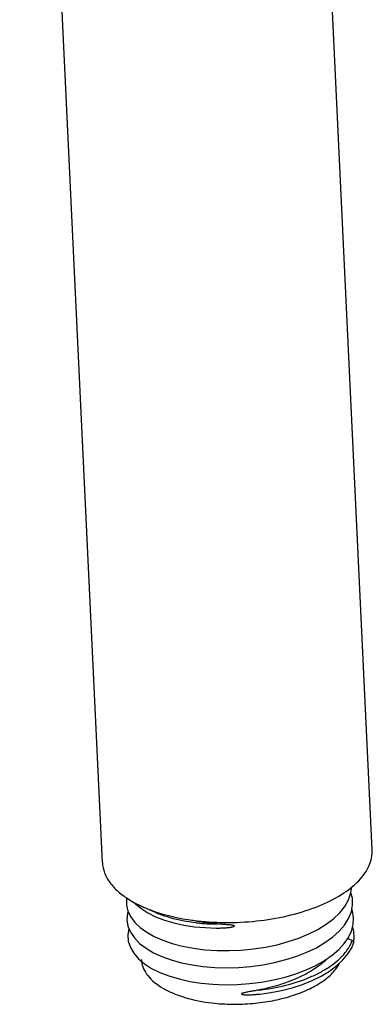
# Model space of a CAD drawing. Header units: millimetres. Extents: x 120 to 207, y -104 to 285.
# Tile 1 of 7: x 120 to 152, y -104 to -13. Entities that reach past the tile are written whole.
import ezdxf

# ---------------------------------------------------------------- set-up
doc = ezdxf.new("R2010")
doc.units = ezdxf.units.MM
doc.header["$LTSCALE"] = 23.1
doc.layers.get('0').update_dxf_attribs({"linetype": 'CONTINUOUS'})

msp = doc.modelspace()

# ---------------------------------------------------------------- linework, layer by layer
at = {"color": 7, "linetype": 'CONTINUOUS'}
for p, q in [((152.44, -89.618), (144.789, 72.823)), ((127.468, -90.794), (119.817, 71.647)), ((150.608, -94.086), (150.482, -93.589)), ((129.799, -95.503), (129.745, -96.096)), ((129.851, -95.348), (129.799, -95.503)), ((129.829, -95.304), (130.09, -95.84)), ((150.179, -97.827), (150.589, -98.017)), ((130.82, -99.708), (131.368, -100.175))]:
    msp.add_line(p, q, dxfattribs=at)
for points in [[(150.257, -94.244), (150.48, -93.607), (150.553, -93.051)], [(129.713, -94.067), (129.688, -94.188), (129.695, -94.751), (129.829, -95.304)], [(130.42, -94.492), (130.492, -94.574), (131.028, -95.029), (131.665, -95.443), (132.394, -95.812), (133.204, -96.129), (134.083, -96.389), (135.016, -96.593), (135.99, -96.739), (136.987, -96.829), (137.995, -96.863), (138.152, -96.864)], [(149.441, -95.447), (149.907, -94.861), (150.257, -94.244)], [(150.261, -95.982), (150.514, -95.356), (150.63, -94.72), (150.608, -94.086)], [(130.09, -95.84), (130.474, -96.347), (130.972, -96.819)], [(130.972, -96.819), (131.576, -97.254), (132.276, -97.648), (133.066, -97.997), (133.939, -98.299), (134.886, -98.547), (135.899, -98.738), (136.964, -98.871), (138.066, -98.945), (139.192, -98.958), (140.327, -98.912), (141.456, -98.804), (142.565, -98.635), (143.642, -98.408), (144.675, -98.126), (145.656, -97.794), (146.576, -97.413), (147.424, -96.986), (148.192, -96.514), (148.867, -96), (149.441, -95.447)], [(150.704, -95.922), (150.611, -95.313), (150.551, -95.151)], [(129.745, -96.096), (129.835, -96.684), (130.069, -97.251)], [(130.069, -97.251), (130.434, -97.786), (130.917, -98.284), (131.507, -98.741), (132.196, -99.152), (132.977, -99.515), (133.841, -99.826), (134.777, -100.082), (135.771, -100.282), (136.812, -100.427), (137.888, -100.514), (138.989, -100.543), (140.103, -100.512), (141.218, -100.419), (142.323, -100.267), (143.405, -100.058), (144.454, -99.793), (145.458, -99.475), (146.405, -99.105), (147.282, -98.685), (148.075, -98.218), (148.778, -97.709), (149.383, -97.164), (149.88, -96.586), (150.261, -95.982)], [(149.341, -98.864), (149.848, -98.311), (150.243, -97.735), (150.518, -97.139), (150.672, -96.532), (150.704, -95.922)], [(150.721, -98.256), (150.781, -97.805), (150.751, -97.176), (150.626, -96.715)], [(129.918, -96.885), (129.915, -96.893), (129.819, -97.489)], [(129.819, -97.489), (129.87, -98.081), (130.062, -98.656), (130.383, -99.201), (130.82, -99.708)], [(141.891, -102.999), (142.036, -102.983), (143.048, -102.842), (144.055, -102.645), (145.042, -102.393), (145.994, -102.086), (146.896, -101.725), (147.731, -101.312), (148.49, -100.852), (149.16, -100.352), (149.733, -99.818), (150.198, -99.26), (150.546, -98.689), (150.72, -98.281)], [(131.368, -100.175), (132.024, -100.6), (132.782, -100.978), (133.632, -101.309), (134.562, -101.587), (135.556, -101.811), (136.604, -101.976), (137.694, -102.081), (138.813, -102.123), (139.947, -102.101), (141.083, -102.018), (142.207, -101.876), (143.308, -101.676), (144.374, -101.419), (145.388, -101.108), (146.34, -100.744), (147.219, -100.332), (148.018, -99.878), (148.728, -99.387), (149.341, -98.864)]]:
    msp.add_lwpolyline(points, dxfattribs=at)
for centre, radius, start, end in [((139.025, -81.918), 14.578, 256.96023, 258.98246), ((137.968, -79.788), 16.691, 263.70187, 264.02965), ((138.037, -79.002), 17.48, 264.07267, 270.31712), ((139.141, -81.334), 15.173, 258.97695, 259.49414), ((139.325, -80.282), 16.241, 259.53282, 262.74909), ((147.519, -96.943), 3.252, 337.5184, 337.93825), ((147.618, -96.982), 3.146, 337.9251, 340.79914), ((150.543, -98.218), 0.189, 340.42561, 347.84724), ((133.321, -99.683), 2.244, 182.7018, 186.94616)]:
    msp.add_arc(centre, radius, start, end, dxfattribs=at)
for points, knots in [([(136.249, -96.19), (137.212, -96.302), (139.168, -96.405), (142.08, -96.224), (144.877, -95.721), (147.41, -94.924), (149.544, -93.875), (150.966, -92.782), (151.767, -91.817), (152.176, -91.098), (152.413, -90.361), (152.452, -89.86), (152.44, -89.618)], [0, 0, 0, 0, 0.15271, 0.307829, 0.458823, 0.599531, 0.724941, 0.832083, 0.878923, 0.921819, 0.961723, 1, 1, 1, 1]), ([(127.468, -90.794), (127.483, -91.114), (127.625, -91.777), (128.146, -92.7), (128.949, -93.549), (130.01, -94.309), (131.305, -94.969), (133.376, -95.723), (135.074, -96.052), (136.249, -96.19)], [0, 0, 0, 0, 0.087135, 0.180497, 0.284681, 0.402167, 0.533615, 0.678307, 1, 1, 1, 1]), ([(136.137, -96.378), (135.327, -96.289), (133.828, -96.013), (132.397, -95.468), (131.781, -95.131)], [0, 0, 0, 0, 0.537314, 1, 1, 1, 1]), ([(138.134, -96.482), (138.062, -96.476), (137.775, -96.451), (137.488, -96.42), (137.275, -96.393)], [0, 0, 0, 0, 0.251819, 1, 1, 1, 1]), ([(138.152, -96.866), (138.217, -96.866), (138.347, -96.861), (138.543, -96.857), (138.74, -96.847), (138.936, -96.832), (139.133, -96.813), (139.296, -96.791), (139.426, -96.769), (139.522, -96.749), (139.601, -96.729), (139.655, -96.708), (139.683, -96.694), (139.719, -96.655), (139.605, -96.619), (139.499, -96.601), (139.253, -96.569), (138.929, -96.545), (138.595, -96.518), (138.331, -96.501), (138.2, -96.487), (138.134, -96.482)], [0, 0, 0, 0, 0.06182, 0.123942, 0.186221, 0.24865, 0.311194, 0.3738, 0.405098, 0.436351, 0.467462, 0.482855, 0.490386, 0.497723, 0.526202, 0.557922, 0.621484, 0.748364, 0.8746, 0.937385, 1, 1, 1, 1]), ([(149.948, -99.143), (149.985, -99.097), (150.124, -98.915), (150.25, -98.723), (150.334, -98.576)], [0, 0, 0, 0, 0.257429, 1, 1, 1, 1]), ([(150.334, -98.576), (150.352, -98.544), (150.421, -98.417), (150.483, -98.286), (150.524, -98.187)], [0, 0, 0, 0, 0.254606, 1, 1, 1, 1]), ([(150.589, -98.017), (150.635, -98.039), (150.714, -98.107), (150.737, -98.212), (150.727, -98.258)], [0, 0, 0, 0, 0.522866, 1, 1, 1, 1]), ([(141.89, -102.616), (142.75, -102.527), (144.405, -102.242), (146.355, -101.602), (147.728, -100.938), (148.849, -100.249), (149.573, -99.614), (149.948, -99.143)], [0, 0, 0, 0, 0.28927, 0.559605, 0.683575, 0.798519, 1, 1, 1, 1]), ([(131.094, -99.954), (131.122, -100.187), (131.259, -100.664), (131.675, -101.322), (132.287, -101.926), (133.077, -102.468), (134.03, -102.937), (135.539, -103.474), (136.772, -103.71), (137.624, -103.81)], [0, 0, 0, 0, 0.087183, 0.181421, 0.286641, 0.40485, 0.536456, 0.680707, 1, 1, 1, 1]), ([(137.624, -103.81), (138.239, -103.881), (139.49, -103.958), (141.365, -103.887), (143.201, -103.634), (144.923, -103.21), (146.464, -102.631), (147.763, -101.92), (148.771, -101.103), (149.256, -100.454), (149.419, -100.125)], [0, 0, 0, 0, 0.143686, 0.290109, 0.434636, 0.572845, 0.700761, 0.815315, 0.914859, 1, 1, 1, 1]), ([(148.299, -99.695), (147.935, -100.056), (147.067, -100.729), (145.549, -101.543), (143.795, -102.192), (142.54, -102.494), (141.89, -102.615)], [0, 0, 0, 0, 0.215714, 0.458171, 0.722158, 1, 1, 1, 1]), ([(141.89, -102.615), (141.825, -102.627), (141.695, -102.655), (141.433, -102.7), (141.106, -102.761), (140.78, -102.823), (140.553, -102.874), (140.442, -102.906), (140.389, -102.926), (140.361, -102.942), (140.343, -102.953), (140.337, -102.967), (140.341, -102.983), (140.359, -102.994), (140.381, -103.003), (140.413, -103.012), (140.453, -103.02), (140.519, -103.03), (140.601, -103.039), (140.701, -103.045), (140.8, -103.049), (140.933, -103.052), (141.099, -103.051), (141.297, -103.044), (141.496, -103.034), (141.693, -103.017), (141.825, -103.007), (141.891, -103)], [0, 0, 0, 0, 0.062711, 0.125484, 0.251193, 0.37682, 0.439395, 0.470489, 0.485897, 0.493452, 0.500967, 0.5044, 0.507923, 0.515315, 0.522974, 0.530732, 0.546315, 0.561947, 0.593264, 0.624608, 0.65596, 0.687311, 0.74999, 0.812622, 0.875186, 0.937671, 1, 1, 1, 1])]:
    msp.add_open_spline(points, degree=3, knots=knots, dxfattribs=at)

doc.saveas('drawing.dxf')
